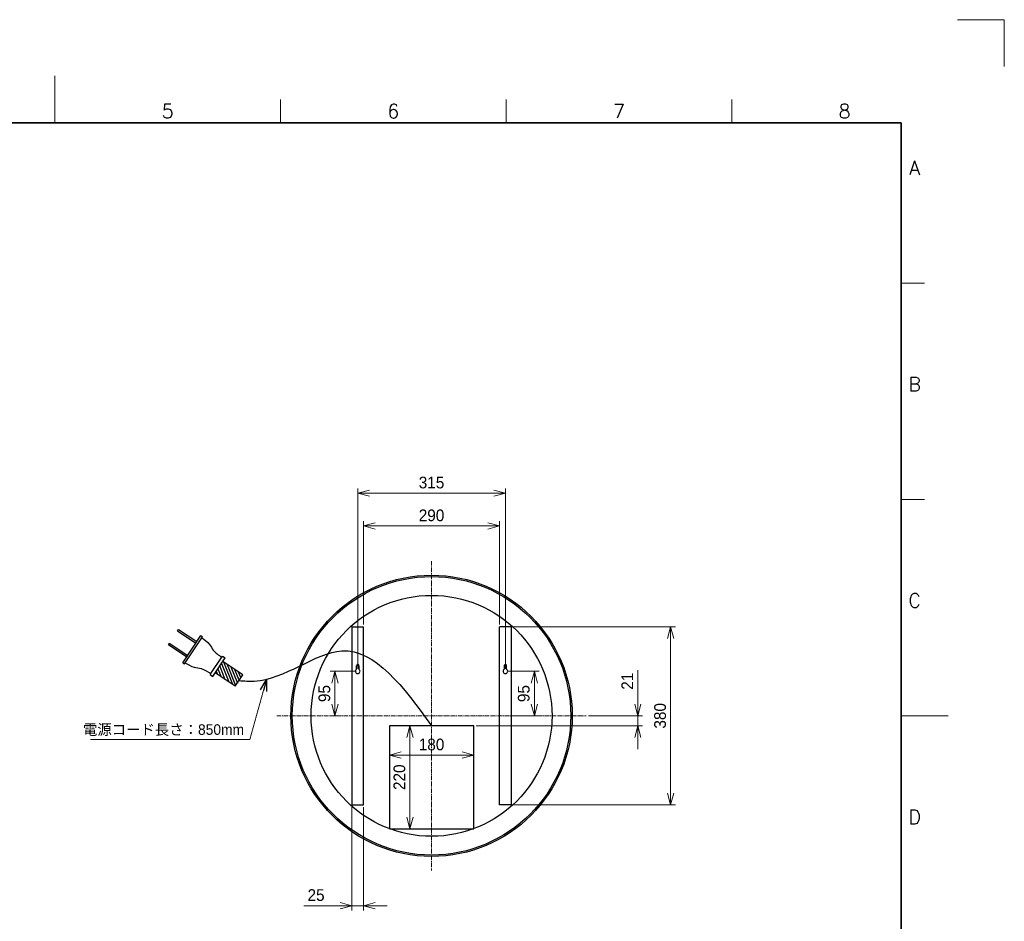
# Model space of a CAD drawing. Header units: millimetres. Extents: x 0 to 4200, y 0 to 2970.
# Tile 3 of 3: x 2100 to 4200, y 1047 to 2970. Entities that reach past the tile are written whole.
import ezdxf
from ezdxf.enums import TextEntityAlignment as Align

# ---------------------------------------------------------------- set-up
doc = ezdxf.new("R2010")
doc.units = ezdxf.units.MM
doc.linetypes.add('CENTER2', pattern=[28.575, 19.05, -3.175, 3.175, -3.175])
doc.layers.get('DEFPOINTS').update_dxf_attribs({"lineweight": 13})
for name, color, linetype, lineweight in [('TEXT', 7, 'Continuous', 25), ('中心線x.5', 4, 'CENTER2', 18), ('実線', 3, 'Continuous', 35), ('寸法', 2, 'Continuous', 18), ('細線', 7, 'Continuous', 18)]:
    doc.layers.add(name, color=color, linetype=linetype, lineweight=lineweight)
doc.styles.add('MS Pゴシック', font='txt')
doc.styles.add('Roman', font='romans.shx', dxfattribs={"bigfont": 'bigfont.shx'})
doc.dimstyles.new('1：10', dxfattribs={"dimscale": 10, "dimtxt": 2.5, "dimasz": 2.5, "dimexe": 1, "dimexo": 0.5, "dimgap": 1, "dimtad": 3, "dimdsep": 46, "dimtxsty": 'MS Pゴシック', "dimblk": 'OPEN30', "dimcen": 0, "dimclrd": 256, "dimclre": 256, "dimclrt": 256, "dimazin": 2, "dimtfac": 1, "dimtmove": 0, "dimatfit": 3, "dimldrblk": 'OPEN30', "dimfxl": 1, "dimlwd": 18, "dimlwe": 18, "dimarcsym": 0})

# ---------------------------------------------------------------- blocks, each defined once
blk = doc.blocks.new('_Open30')
at = {"color": 0, "linetype": 'ByBlock', "lineweight": -2}
for p, q in [((-1, 0.268), (0, 0)), ((0, 0), (-1, -0.268)), ((0, 0), (-1, 0))]:
    blk.add_line(p, q, dxfattribs=at)
blk = doc.blocks.new('*D17')
at = {"layer": 'DEFPOINTS', "color": 0, "transparency": 16777216}
for p in [(2888.4, 1464), (3068.4, 1464), (3068.4, 1401.2)]:
    blk.add_point(p, dxfattribs=at)
at = {"layer": '寸法', "lineweight": 18, "transparency": 16777216}
for p, q in [((2888.4, 1459), (2888.4, 1391.2)), ((3068.4, 1459), (3068.4, 1391.2)), ((2913.4, 1401.2), (3043.4, 1401.2))]:
    blk.add_line(p, q, dxfattribs=at)
at = {"layer": '寸法', "lineweight": 18, "transparency": 16777216, "xscale": 25, "yscale": 25, "zscale": 25, "rotation": 180}
blk.add_blockref('_Open30', (2888.4, 1401.2), dxfattribs=at)
at = {"layer": '寸法', "lineweight": 18, "transparency": 16777216, "xscale": 25, "yscale": 25, "zscale": 25}
blk.add_blockref('_Open30', (3068.4, 1401.2), dxfattribs=at)
at = {"layer": '寸法', "transparency": 16777216, "insert": (2978.4, 1423.7), "char_height": 25, "attachment_point": 5, "style": 'MS Pゴシック'}
blk.add_mtext('180', dxfattribs=at)
blk = doc.blocks.new('*D8')
at = {"layer": 'DEFPOINTS', "color": 0, "transparency": 16777216}
for p in [(2888.4, 1464), (2888.4, 1244), (2932.4, 1244)]:
    blk.add_point(p, dxfattribs=at)
at = {"layer": '寸法', "lineweight": 18, "transparency": 16777216}
for p, q in [((2893.4, 1464), (2942.4, 1464)), ((2932.4, 1439), (2932.4, 1269)), ((2893.4, 1244), (2942.4, 1244))]:
    blk.add_line(p, q, dxfattribs=at)
at = {"layer": '寸法', "lineweight": 18, "transparency": 16777216, "xscale": 25, "yscale": 25, "zscale": 25}
for p, rotation in [((2932.4, 1464), 90), ((2932.4, 1244), 270)]:
    blk.add_blockref('_Open30', p, dxfattribs=dict(at, rotation=rotation))
at = {"layer": '寸法', "transparency": 16777216, "insert": (2909.9, 1354), "char_height": 25, "attachment_point": 5, "rotation": 90, "style": 'MS Pゴシック'}
blk.add_mtext('220', dxfattribs=at)
blk = doc.blocks.new('*D5')
at = {"layer": 'DEFPOINTS', "color": 0, "transparency": 16777216}
for p in [(3148.4, 1675), (3148.4, 1295), (3488.4, 1295)]:
    blk.add_point(p, dxfattribs=at)
at = {"layer": '寸法', "lineweight": 18, "transparency": 16777216}
for p, q in [((3153.4, 1675), (3498.4, 1675)), ((3488.4, 1650), (3488.4, 1320)), ((3153.4, 1295), (3498.4, 1295))]:
    blk.add_line(p, q, dxfattribs=at)
at = {"layer": '寸法', "lineweight": 18, "transparency": 16777216, "xscale": 25, "yscale": 25, "zscale": 25}
for p, rotation in [((3488.4, 1675), 90), ((3488.4, 1295), 270)]:
    blk.add_blockref('_Open30', p, dxfattribs=dict(at, rotation=rotation))
at = {"layer": '寸法', "transparency": 16777216, "insert": (3465.9, 1485), "char_height": 25, "attachment_point": 5, "rotation": 90, "style": 'MS Pゴシック'}
blk.add_mtext('380', dxfattribs=at)
blk = doc.blocks.new('*D18')
at = {"layer": 'DEFPOINTS', "color": 0, "transparency": 16777216}
for p in [(2808.4, 1295), (2833.4, 1295), (2833.4, 1080)]:
    blk.add_point(p, dxfattribs=at)
at = {"layer": '寸法', "lineweight": 18, "transparency": 16777216}
for p, q in [((2808.4, 1290), (2808.4, 1070)), ((2833.4, 1290), (2833.4, 1070)), ((2783.4, 1080), (2705.8, 1080)), ((2833.4, 1080), (2808.4, 1080)), ((2858.4, 1080), (2883.4, 1080))]:
    blk.add_line(p, q, dxfattribs=at)
at = {"layer": '寸法', "lineweight": 18, "transparency": 16777216, "xscale": 25, "yscale": 25, "zscale": 25}
blk.add_blockref('_Open30', (2808.4, 1080), dxfattribs=at)
at = {"layer": '寸法', "lineweight": 18, "transparency": 16777216, "xscale": 25, "yscale": 25, "zscale": 25, "rotation": 180}
blk.add_blockref('_Open30', (2833.4, 1080), dxfattribs=at)
at = {"layer": '寸法', "transparency": 16777216, "insert": (2732.1, 1102.5), "char_height": 25, "attachment_point": 5, "style": 'MS Pゴシック'}
blk.add_mtext('25', dxfattribs=at)
blk = doc.blocks.new('*D10')
at = {"layer": 'DEFPOINTS', "color": 0, "transparency": 16777216}
for p in [(3123.4, 1890), (2833.4, 1675), (3123.4, 1675)]:
    blk.add_point(p, dxfattribs=at)
at = {"layer": '寸法', "lineweight": 18, "transparency": 16777216}
for p, q in [((2833.4, 1680), (2833.4, 1900)), ((3123.4, 1680), (3123.4, 1900)), ((2858.4, 1890), (3098.4, 1890))]:
    blk.add_line(p, q, dxfattribs=at)
at = {"layer": '寸法', "lineweight": 18, "transparency": 16777216, "xscale": 25, "yscale": 25, "zscale": 25, "rotation": 180}
blk.add_blockref('_Open30', (2833.4, 1890), dxfattribs=at)
at = {"layer": '寸法', "lineweight": 18, "transparency": 16777216, "xscale": 25, "yscale": 25, "zscale": 25}
blk.add_blockref('_Open30', (3123.4, 1890), dxfattribs=at)
at = {"layer": '寸法', "transparency": 16777216, "insert": (2978.4, 1912.5), "char_height": 25, "attachment_point": 5, "style": 'MS Pゴシック'}
blk.add_mtext('290', dxfattribs=at)
blk = doc.blocks.new('*D11')
at = {"layer": 'DEFPOINTS', "color": 0, "transparency": 16777216}
for p in [(3135.9, 1960), (2820.9, 1580), (3135.9, 1580)]:
    blk.add_point(p, dxfattribs=at)
at = {"layer": '寸法', "lineweight": 18, "transparency": 16777216}
for p, q in [((2820.9, 1585), (2820.9, 1970)), ((2845.9, 1960), (3110.9, 1960)), ((3135.9, 1585), (3135.9, 1970))]:
    blk.add_line(p, q, dxfattribs=at)
at = {"layer": '寸法', "lineweight": 18, "transparency": 16777216, "xscale": 25, "yscale": 25, "zscale": 25, "rotation": 180}
blk.add_blockref('_Open30', (2820.9, 1960), dxfattribs=at)
at = {"layer": '寸法', "lineweight": 18, "transparency": 16777216, "xscale": 25, "yscale": 25, "zscale": 25}
blk.add_blockref('_Open30', (3135.9, 1960), dxfattribs=at)
at = {"layer": '寸法', "transparency": 16777216, "insert": (2978.4, 1982.5), "char_height": 25, "attachment_point": 5, "style": 'MS Pゴシック'}
blk.add_mtext('315', dxfattribs=at)
blk = doc.blocks.new('*D6')
at = {"layer": 'DEFPOINTS', "color": 0, "transparency": 16777216}
for p in [(3308.4, 1485), (3068.4, 1464), (3418.4, 1464)]:
    blk.add_point(p, dxfattribs=at)
at = {"layer": '寸法', "lineweight": 18, "transparency": 16777216}
for p, q in [((3418.4, 1510), (3418.4, 1582.7)), ((3313.4, 1485), (3428.4, 1485)), ((3418.4, 1464), (3418.4, 1485)), ((3073.4, 1464), (3428.4, 1464)), ((3418.4, 1439), (3418.4, 1414))]:
    blk.add_line(p, q, dxfattribs=at)
at = {"layer": '寸法', "lineweight": 18, "transparency": 16777216, "xscale": 25, "yscale": 25, "zscale": 25}
for p, rotation in [((3418.4, 1485), 270), ((3418.4, 1464), 90)]:
    blk.add_blockref('_Open30', p, dxfattribs=dict(at, rotation=rotation))
at = {"layer": '寸法', "transparency": 16777216, "insert": (3395.9, 1558.8), "char_height": 25, "attachment_point": 5, "rotation": 90, "style": 'MS Pゴシック'}
blk.add_mtext('21', dxfattribs=at)
blk = doc.blocks.new('TYGN R')
for p, q in [((66422, -166173.51), (66420.7, -166173.51)), ((66420.7, -166173.51), (66420.7, -166190.51)), ((66422, -166173.51), (66422, -166190.51)), ((66434.7, -166173.51), (66433.4, -166173.51)), ((66433.4, -166173.51), (66433.4, -166190.51)), ((66434.7, -166173.51), (66434.7, -166190.51)), ((66440.2, -166190.51), (66415.2, -166190.51)), ((66415.2, -166190.51), (66415.2, -166192.01)), ((66440.2, -166192.01), (66415.2, -166192.01)), ((66440.2, -166190.51), (66440.2, -166192.01)), ((66436.2, -166213.01), (66419.2, -166213.01)), ((66419.2, -166213.01), (66419.2, -166215.51)), ((66436.2, -166213.01), (66436.2, -166215.51)), ((66436.2, -166215.51), (66419.2, -166215.51)), ((66422.45, -166234.01), (66422.45, -166215.51)), ((66432.95, -166234.01), (66432.95, -166215.51)), ((66432.95, -166234.01), (66422.45, -166234.01))]:
    blk.add_line(p, q)
for points in [[(66416.2, -166192.01), (66417.2, -166199.71), (66419.2, -166204.64), (66420.2, -166213.01)], [(66439.2, -166192.01), (66438.2, -166199.71), (66436.2, -166204.64), (66435.2, -166213.01)]]:
    blk.add_spline(points, degree=3)
blk = doc.blocks.new('FGB')
for p, q in [((66811.07, -166384.23), (66823.49, -166375.64)), ((66811.07, -166381.87), (66820.07, -166375.64)), ((66811.07, -166379.5), (66816.66, -166375.64)), ((66811.07, -166377.14), (66813.24, -166375.64)), ((66811.73, -166386.14), (66826.91, -166375.64)), ((66815.15, -166386.14), (66829.57, -166376.16)), ((66818.57, -166386.14), (66829.57, -166378.52)), ((66821.98, -166386.14), (66829.57, -166380.89)), ((66825.4, -166386.14), (66829.57, -166383.25))]:
    blk.add_line(p, q)
at = {"rotation": 90}
blk.add_blockref('TYGN R', (-99404.44, -232808.59), dxfattribs=at)
blk = doc.blocks.new('*D9')
at = {"layer": 'DEFPOINTS', "color": 0, "transparency": 16777216}
for p in [(2820.9, 1580), (2772.4, 1485), (2790.3, 1485)]:
    blk.add_point(p, dxfattribs=at)
at = {"layer": '寸法', "lineweight": 18, "transparency": 16777216}
for p, q in [((2815.9, 1580), (2762.4, 1580)), ((2772.4, 1555), (2772.4, 1510)), ((2785.3, 1485), (2762.4, 1485))]:
    blk.add_line(p, q, dxfattribs=at)
at = {"layer": '寸法', "lineweight": 18, "transparency": 16777216, "xscale": 25, "yscale": 25, "zscale": 25}
for p, rotation in [((2772.4, 1580), 90), ((2772.4, 1485), 270)]:
    blk.add_blockref('_Open30', p, dxfattribs=dict(at, rotation=rotation))
at = {"layer": '寸法', "transparency": 16777216, "insert": (2749.9, 1532.5), "char_height": 25, "attachment_point": 5, "rotation": 90, "style": 'MS Pゴシック'}
blk.add_mtext('95', dxfattribs=at)
blk = doc.blocks.new('*D7')
at = {"layer": 'DEFPOINTS', "color": 0, "transparency": 16777216}
for p in [(3135.9, 1580), (3148.4, 1485), (3197.7, 1485)]:
    blk.add_point(p, dxfattribs=at)
at = {"layer": '寸法', "lineweight": 18, "transparency": 16777216}
for p, q in [((3140.9, 1580), (3207.7, 1580)), ((3197.7, 1555), (3197.7, 1510)), ((3153.4, 1485), (3207.7, 1485))]:
    blk.add_line(p, q, dxfattribs=at)
at = {"layer": '寸法', "lineweight": 18, "transparency": 16777216, "xscale": 25, "yscale": 25, "zscale": 25}
for p, rotation in [((3197.7, 1580), 90), ((3197.7, 1485), 270)]:
    blk.add_blockref('_Open30', p, dxfattribs=dict(at, rotation=rotation))
at = {"layer": '寸法', "transparency": 16777216, "insert": (3175.2, 1532.5), "char_height": 25, "attachment_point": 5, "rotation": 90, "style": 'MS Pゴシック'}
blk.add_mtext('95', dxfattribs=at)

msp = doc.modelspace()

# ---------------------------------------------------------------- linework, layer by layer
at = {"ltscale": 0.2}
for p, q in [((2808.4, 1675), (2808.4, 1295)), ((2808.4, 1675), (2833.4, 1675)), ((2833.4, 1295), (2833.4, 1675)), ((3123.4, 1295), (3123.4, 1675)), ((3148.4, 1675), (3123.4, 1675)), ((3148.4, 1675), (3148.4, 1295)), ((2808.4, 1295), (2833.4, 1295)), ((3148.4, 1295), (3123.4, 1295))]:
    msp.add_line(p, q, dxfattribs=at)
for p, q in [((2818.4, 1584.4), (2818.4, 1592)), ((2823.4, 1591.6), (2823.4, 1584.4)), ((3133.5, 1591.6), (3133.5, 1584.4)), ((3138.4, 1584.4), (3138.4, 1592))]:
    msp.add_line(p, q)
msp.add_lwpolyline([(2888.4, 1244), (3068.4, 1244), (3068.4, 1464), (2888.4, 1464)], close=True, dxfattribs=at)
for radius in [300, 297, 257]:
    msp.add_circle((2978.4, 1485), radius, dxfattribs=at)
for centre, radius, start, end in [((2820.9, 1580), 5, 120, 60.5727), ((2820.9, 1592), 2.5, 349.3072, 180), ((3135.9, 1580), 5, 119.4273, 60), ((3135.9, 1592), 2.5, 0, 190.6928)]:
    msp.add_arc(centre, radius, start, end)
msp.add_spline([(2567.9, 1560.3), (2600.3, 1559), (2787.3, 1623.5), (2978.4, 1464)], degree=3, dxfattribs=at)
at = {"layer": 'DEFPOINTS'}
for p, q in [((4100, 2970), (4200, 2970)), ((4200, 2970), (4200, 2870))]:
    msp.add_line(p, q, dxfattribs=at)
at = {"layer": '中心線x.5', "ltscale": 0.5}
for p, q in [((2978.4, 1815), (2978.4, 1155)), ((2648.4, 1485), (3308.4, 1485))]:
    msp.add_line(p, q, dxfattribs=at)
at = {"layer": '実線'}
for p, q in [((3980, 2750), (250, 2750)), ((3980, 100), (3980, 2750))]:
    msp.add_line(p, q, dxfattribs=at)
at = {"layer": '細線'}
for p, q in [((2175, 2750), (2175, 2850)), ((2175, 2750), (2175, 2800)), ((2656.2, 2750), (2656.2, 2800)), ((3137.5, 2750), (3137.5, 2800)), ((3618.8, 2750), (3618.8, 2800)), ((3980, 2408.3), (4030, 2408.3)), ((3980, 1946.7), (4030, 1946.7)), ((3980, 1485), (4080, 1485)), ((3980, 1485), (4030, 1485))]:
    msp.add_line(p, q, dxfattribs=at)

# ---------------------------------------------------------------- block references
at = {"xscale": -2.778299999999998, "yscale": 2.778299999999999, "zscale": 2.778299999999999, "rotation": 146.4453675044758}
msp.add_blockref('FGB', (-407667.7, -281037.8), dxfattribs=at)

# ---------------------------------------------------------------- texts
at = {"insert": (2578.5, 1441.9), "char_height": 22.5, "width": 400.816, "attachment_point": 9, "style": 'MS Pゴシック'}
msp.add_mtext('{\\C0;電源コード長さ：850mm}', dxfattribs=at)
at = {"layer": 'TEXT', "style": 'Roman'}
for s, p in [('5', (2415.6, 2760)), ('6', (2896.9, 2760)), ('7', (3378.1, 2760)), ('8', (3859.4, 2760)), ('A', (4008.7, 2639.2)), ('B', (4008.7, 2177.5)), ('C', (4008.7, 1715.8)), ('D', (4008.7, 1254.2))]:
    msp.add_text(s, height=30, dxfattribs=at).set_placement(p, align=Align.CENTER)

# ---------------------------------------------------------------- dimensions: what is measured, and where the dimension line sits
at = {"layer": '寸法'}
for base, p1, p2, picture, middle in [((3135.9, 1960), (2820.9, 1580), (3135.9, 1580), '*D11', (2978.4, 1982.5)), ((3123.4, 1890), (2833.4, 1675), (3123.4, 1675), '*D10', (2978.4, 1912.5)), ((3068.4, 1401.2), (2888.4, 1464), (3068.4, 1464), '*D17', (2978.4, 1423.7))]:
    dim = msp.add_linear_dim(base=base, p1=p1, p2=p2, dimstyle='1：10', override={"dimdec": 0}, dxfattribs=at)
    dim.commit()
    dim.dimension.update_dxf_attribs({"geometry": picture, "text_midpoint": middle})
for base, p1, p2, picture, middle in [((3488.4, 1295), (3148.4, 1675), (3148.4, 1295), '*D5', (3488.4, 1485)), ((3418.4, 1464), (3308.4, 1485), (3068.4, 1464), '*D6', (3418.4, 1558.8))]:
    dim = msp.add_linear_dim(base=base, p1=p1, p2=p2, angle=90, dimstyle='1：10', override={"dimdec": 0}, dxfattribs=at)
    dim.commit()
    dim.dimension.update_dxf_attribs({"geometry": picture, "text_midpoint": middle, "dimtype": 160})
for base, p1, p2, picture, middle in [((2772.4, 1485), (2820.9, 1580), (2790.3, 1485), '*D9', (2749.9, 1532.5)), ((3197.7, 1485), (3135.9, 1580), (3148.4, 1485), '*D7', (3175.2, 1532.5)), ((2932.4, 1244), (2888.4, 1464), (2888.4, 1244), '*D8', (2909.9, 1354))]:
    dim = msp.add_linear_dim(base=base, p1=p1, p2=p2, angle=90, dimstyle='1：10', override={"dimdec": 0}, dxfattribs=at)
    dim.commit()
    dim.dimension.update_dxf_attribs({"geometry": picture, "text_midpoint": middle})
dim = msp.add_linear_dim(base=(2833.4, 1080), p1=(2808.4, 1295), p2=(2833.4, 1295), dimstyle='1：10', override={"dimdec": 0}, dxfattribs=at)
dim.commit()
dim.dimension.update_dxf_attribs({"geometry": '*D18', "text_midpoint": (2732.1, 1080), "dimtype": 160})

# ---------------------------------------------------------------- leaders
msp.add_leader([(2626.5, 1562.8), (2590.9, 1434.3), (2251, 1434.3)], dimstyle='1：10', override={"dimdec": 0}, dxfattribs=at)

doc.saveas('drawing.dxf')
